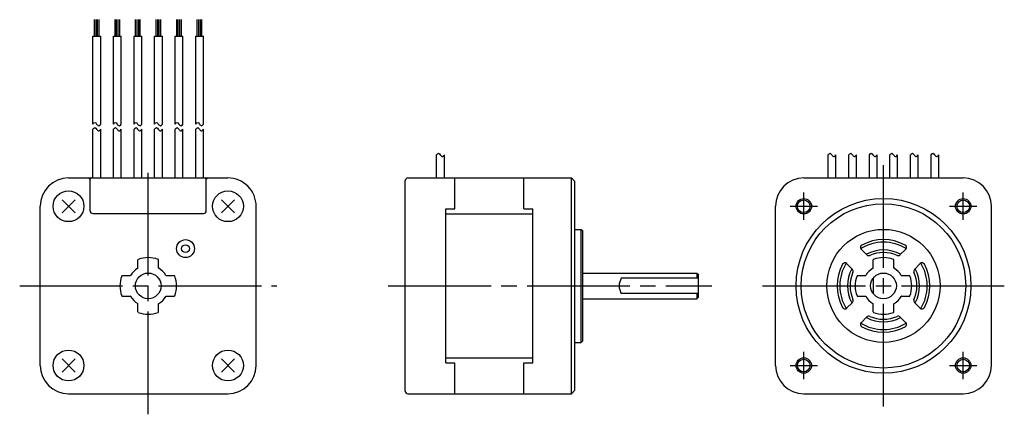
# Model space of a CAD drawing. Extents: x -168 to 23, y -25 to 52.
import ezdxf

# ---------------------------------------------------------------- set-up
doc = ezdxf.new("R2010")
doc.units = 0
doc.header["$MEASUREMENT"] = 0
doc.header["$PDSIZE"] = -0.5
doc.linetypes.add('CENTER', pattern=[27, 20, -2, 3, -2])
doc.layers.get('0').update_dxf_attribs({"linetype": 'CONTINUOUS'})

# ---------------------------------------------------------------- blocks, each defined once
blk = doc.blocks.new('A$C64474F6D')
at = {"ltscale": 0.75}
for p, q in [((-153.45, 48.61), (-153.45, 51.82)), ((-153.15, 48.61), (-153.15, 51.82)), ((-152.85, 48.61), (-152.85, 51.82)), ((-152.55, 48.61), (-152.55, 51.82)), ((-149.45, 48.61), (-149.45, 51.82)), ((-149.15, 48.61), (-149.15, 51.82)), ((-148.85, 48.61), (-148.85, 51.82)), ((-148.55, 48.61), (-148.55, 51.82)), ((-145.45, 48.61), (-145.45, 51.82)), ((-145.15, 48.61), (-145.15, 51.82)), ((-144.85, 48.61), (-144.85, 51.82)), ((-144.55, 48.61), (-144.55, 51.82)), ((-141.45, 48.61), (-141.45, 51.82)), ((-141.15, 48.61), (-141.15, 51.82)), ((-140.85, 48.61), (-140.85, 51.82)), ((-140.55, 48.61), (-140.55, 51.82)), ((-137.45, 48.61), (-137.45, 51.82)), ((-137.15, 48.61), (-137.15, 51.82)), ((-136.85, 48.61), (-136.85, 51.82)), ((-136.55, 48.61), (-136.55, 51.82)), ((-133.45, 48.61), (-133.45, 51.82)), ((-133.15, 48.61), (-133.15, 51.82)), ((-132.85, 48.61), (-132.85, 51.82)), ((-132.55, 48.61), (-132.55, 51.82)), ((-153.75, 31.5), (-153.75, 48.61)), ((-153.75, 48.61), (-152.24, 48.61)), ((-152.24, 31.5), (-152.24, 48.61)), ((-149.75, 31.5), (-149.75, 48.61)), ((-149.75, 48.61), (-148.24, 48.61)), ((-148.24, 31.5), (-148.24, 48.61)), ((-145.75, 31.5), (-145.75, 48.61)), ((-145.75, 48.61), (-144.24, 48.61)), ((-144.24, 31.5), (-144.24, 48.61)), ((-141.75, 31.5), (-141.75, 48.61)), ((-141.75, 48.61), (-140.24, 48.61)), ((-140.24, 31.5), (-140.24, 48.61)), ((-137.75, 31.5), (-137.75, 48.61)), ((-137.75, 48.61), (-136.24, 48.61)), ((-136.24, 31.5), (-136.24, 48.61)), ((-133.75, 31.5), (-133.75, 48.61)), ((-133.75, 48.61), (-132.24, 48.61)), ((-132.24, 31.5), (-132.24, 48.61))]:
    blk.add_line(p, q, dxfattribs=at)
for p, q in [((-153.75, 21), (-153.75, 30.5)), ((-152.24, 21), (-152.24, 30.5)), ((-149.75, 21), (-149.75, 30.5)), ((-148.24, 21), (-148.24, 30.5)), ((-145.75, 21), (-145.75, 30.5)), ((-144.24, 21), (-144.24, 30.5)), ((-141.75, 21), (-141.75, 30.5)), ((-140.24, 21), (-140.24, 30.5)), ((-137.75, 21), (-137.75, 30.5)), ((-136.24, 21), (-136.24, 30.5)), ((-133.75, 21), (-133.75, 30.5)), ((-132.24, 21), (-132.24, 30.5)), ((-86.91, 21), (-86.91, 25.5)), ((-85.4, 21), (-85.4, 25.5)), ((-10.75, 21), (-10.75, 25.5)), ((-9.25, 21), (-9.25, 25.5)), ((-6.75, 21), (-6.75, 25.5)), ((-5.25, 21), (-5.25, 25.5)), ((-2.75, 21), (-2.75, 25.5)), ((-1.25, 21), (-1.25, 25.5)), ((1.25, 21), (1.25, 25.5)), ((2.75, 21), (2.75, 25.5)), ((5.25, 21), (5.25, 25.5)), ((6.75, 21), (6.75, 25.5)), ((9.25, 21), (9.25, 25.5)), ((10.75, 21), (10.75, 25.5)), ((-158.5, 21), (-127.5, 21)), ((-93, -20.5), (-93, 20.5)), ((-92.5, 21), (-60.7, 21)), ((-83.35, 15), (-83.35, 21)), ((-69.95, 15), (-69.95, 21)), ((-60.7, 0), (-60.7, 21)), ((-60.7, 21), (-60, 20.3)), ((-60, 0), (-60, 20.3)), ((-15.5, 21), (15.5, 21)), ((-164, -15.5), (-164, 15.5)), ((-159.77, 16.77), (-157.23, 14.23)), ((-159.77, 14.23), (-157.23, 16.77)), ((-126.23, 16.77), (-128.77, 14.23)), ((-128.77, 16.77), (-126.23, 14.23)), ((-122, -15.5), (-122, 15.5)), ((-21, -15.5), (-21, 15.5)), ((21, -15.5), (21, 15.5)), ((-85.1, 15), (-83.35, 15)), ((-85.1, -15), (-85.1, 15)), ((-85.1, 14), (-68.2, 14)), ((-69.95, 15), (-68.2, 15)), ((-68.2, -15), (-68.2, 15)), ((-60, 11), (-58.8, 11)), ((-58.8, 0), (-58.8, 11)), ((-58.8, 11), (-58.5, 10.7)), ((-58.5, 0), (-58.5, 10.7)), ((2, 8.64), (2, 8.65)), ((-4.7, 7.53), (-4.7, 7.52)), ((-4.33, 7.16), (-3.21, 6.04)), ((3.21, 6.04), (4.33, 7.16)), ((-7.16, 4.33), (-6.04, 3.21)), ((-2, 3.52), (-2, 5.05)), ((2, 3.52), (2, 5.05)), ((6.04, 3.21), (7.16, 4.33)), ((7.52, 4.7), (7.53, 4.7)), ((-58.5, 2.5), (-36.3, 2.5)), ((-36.3, 2.5), (-36, 2.2)), ((-36, -2.2), (-36, 2.2)), ((-5.05, 2), (-3.52, 2)), ((3.52, 2), (5.05, 2)), ((-60.7, -21), (-60.7, 0)), ((-60, -20.3), (-60, 0)), ((-58.8, -11), (-58.8, 0)), ((-58.5, -10.7), (-58.5, 0)), ((-36, 1.5), (-51, 1.5)), ((-2, 1.5), (-2, -1.5)), ((-36, -1.5), (-51, -1.5)), ((-58.5, -2.5), (-36.3, -2.5)), ((-36.3, -2.5), (-36, -2.2)), ((-7.16, -4.33), (-6.04, -3.21)), ((-5.05, -2), (-3.52, -2)), ((-2, -5.05), (-2, -3.52)), ((2, -5.05), (2, -3.52)), ((3.52, -2), (5.05, -2)), ((6.04, -3.21), (7.16, -4.33)), ((-7.53, -4.7), (-7.52, -4.7)), ((-4.33, -7.16), (-3.21, -6.04)), ((3.21, -6.04), (4.33, -7.16)), ((4.7, -7.52), (4.7, -7.53)), ((-60, -11), (-58.8, -11)), ((-58.8, -11), (-58.5, -10.7)), ((-159.77, -16.77), (-157.23, -14.23)), ((-157.23, -16.77), (-159.77, -14.23)), ((-126.23, -16.77), (-128.77, -14.23)), ((-126.23, -14.23), (-128.77, -16.77)), ((-85.1, -14), (-68.2, -14)), ((-85.1, -15), (-83.35, -15)), ((-83.35, -21), (-83.35, -15)), ((-69.95, -15), (-68.2, -15)), ((-69.95, -21), (-69.95, -15)), ((-158.5, -21), (-127.5, -21)), ((-92.5, -21), (-60.7, -21)), ((-60.7, -21), (-60, -20.3)), ((-15.5, -21), (15.5, -21))]:
    blk.add_line(p, q)
at = {"linetype": 'CENTER'}
for p, q in [((-143, -25), (-143, 23.5)), ((0, -23.5), (0, 23.5)), ((-15.5, 12.84), (-15.5, 18.16)), ((15.5, 12.84), (15.5, 18.16)), ((-18.16, 15.5), (-12.84, 15.5)), ((12.84, 15.5), (18.16, 15.5)), ((-23.5, 0), (23.5, 0)), ((-168, 0), (-118, 0)), ((-96.33, 0), (-33.36, 0)), ((-15.5, -18.16), (-15.5, -12.84)), ((15.5, -18.16), (15.5, -12.84)), ((-18.16, -15.5), (-12.84, -15.5)), ((12.84, -15.5), (18.16, -15.5))]:
    blk.add_line(p, q, dxfattribs=at)
at = {"ltscale": 0.777664}
for p, q in [((-154.6, 21), (-154.3, 20.7)), ((-154.3, 14.6), (-154.3, 20.8)), ((-131.7, 20.7), (-131.4, 21)), ((-131.7, 14.6), (-131.7, 20.8)), ((-153.8, 14.1), (-132.2, 14.1)), ((-145, 3.52), (-145, 5.05)), ((-141, 3.52), (-141, 5.05)), ((-148.05, 2), (-146.52, 2)), ((-139.48, 2), (-137.94, 2)), ((-148.05, -2), (-146.52, -2)), ((-145, -5.05), (-145, -3.52)), ((-141, -5.05), (-141, -3.52)), ((-139.48, -2), (-137.94, -2))]:
    blk.add_line(p, q, dxfattribs=at)
at = {"ltscale": 0.875}
for p, q in [((-36.3, 2.5), (-36.3, 1.5)), ((-36.3, -1.5), (-36.3, -2.5))]:
    blk.add_line(p, q, dxfattribs=at)
for centre, radius in [((-158.5, 15.5), 3), ((-127.5, 15.5), 3), ((0, 0), 17), ((-15.5, 15.5), 1.5), ((-15.5, 15.5), 1.23), ((0, 0), 16), ((15.5, 15.5), 1.5), ((15.5, 15.5), 1.23), ((-135.75, 7.25), 1.75), ((-135.75, 7.25), 0.75), ((-143, 0), 2.5), ((0, 0), 2.5), ((-158.5, -15.5), 3), ((-127.5, -15.5), 3), ((-15.5, -15.5), 1.5), ((-15.5, -15.5), 1.23), ((15.5, -15.5), 1.5), ((15.5, -15.5), 1.23)]:
    blk.add_circle(centre, radius)
at = {"ltscale": 0.902756}
blk.add_circle((0, 0), 11, dxfattribs=at)
at = {"ltscale": 0.777664}
blk.add_circle((0, 0), 2.5, dxfattribs=at)
for centre, radius, start, end in [((-158.5, 15.5), 5.5, 90, 179.9999), ((-127.5, 15.5), 5.5, 359.9998, 90), ((-92.5, 20.5), 0.5, 90, 179.9999), ((-15.5, 15.5), 5.5, 90, 179.9999), ((15.5, 15.5), 5.5, 0, 90), ((-3.98, 7.51), 0.5, 117.8953, 225.0002), ((0, 0), 8.5, 58.6089, 121.391), ((0, 0), 9, 62.1046, 117.8954), ((3.98, 7.51), 0.5, 314.9995, 62.1047), ((0, 0), 7, 61.6014, 118.3985), ((-2.86, 6.39), 0.5, 224.9999, 294.0749), ((0, 0), 6.5, 65.9247, 114.0751), ((2.86, 6.39), 0.5, 245.9248, 315), ((0, 0), 9, 152.1046, 207.8954), ((0, 0), 8.5, 148.6088, 211.391), ((-7.51, 3.98), 0.5, 44.9997, 152.1047), ((-1.9, 5.05), 0.1, 110.6009, 180.0006), ((0, 0), 5.5, 69.3994, 110.6007), ((1.9, 5.05), 0.1, 359.9993, 69.3991), ((7.51, 3.98), 0.5, 27.8953, 135.0003), ((0, 0), 8.5, 328.6086, 31.391), ((0, 0), 9, 332.1045, 27.8954), ((0, 0), 7, 151.6014, 208.3985), ((0, 0), 6.5, 155.9247, 204.0751), ((-6.39, 2.86), 0.5, 335.9248, 45), ((0, 0), 5.5, 159.3993, 200.6006), ((-5.05, 1.9), 0.1, 89.9994, 159.3991), ((-3.52, 2.1), 0.1, 270.0005, 329.1895), ((0, 0), 4, 120.8092, 149.1894), ((-2.1, 3.52), 0.1, 300.8088, 359.9995), ((2.1, 3.52), 0.1, 180.0007, 239.1892), ((0, 0), 4, 30.8096, 59.1888), ((3.52, 2.1), 0.1, 210.8097, 270), ((5.05, 1.9), 0.1, 20.6006, 90), ((0, 0), 5.5, 339.3992, 20.6006), ((6.39, 2.86), 0.5, 134.9999, 204.0751), ((0, 0), 6.5, 335.9246, 24.0751), ((0, 0), 7, 331.6013, 28.3985), ((-48.4, 0), 3, 150, 210), ((-6.39, -2.86), 0.5, 314.9998, 24.0751), ((-5.05, -1.9), 0.1, 200.6009, 270.0005), ((-3.52, -2.1), 0.1, 30.8094, 89.9994), ((0, 0), 4, 210.8096, 239.1898), ((-2.1, -3.52), 0.1, 0.0006, 59.1901), ((2.1, -3.52), 0.1, 120.8099, 179.9994), ((0, 0), 4, 300.8101, 329.1892), ((3.52, -2.1), 0.1, 90, 149.1894), ((5.05, -1.9), 0.1, 270, 339.3992), ((6.39, -2.86), 0.5, 155.9249, 225), ((-7.51, -3.98), 0.5, 207.8953, 315.0002), ((-1.9, -5.05), 0.1, 179.9994, 249.3992), ((-1.9, -5.05), 0.1, 179.9994, 249.3992), ((0, 0), 5.5, 249.3993, 290.6006), ((1.9, -5.05), 0.1, 290.6008, 0.0006), ((1.9, -5.05), 0.1, 290.6008, 0.0006), ((7.51, -3.98), 0.5, 224.9997, 332.1045), ((-3.98, -7.51), 0.5, 134.9997, 242.1047), ((0, 0), 8.5, 238.6088, 301.3909), ((0, 0), 7, 241.6014, 298.3984), ((-2.86, -6.39), 0.5, 65.9249, 135), ((0, 0), 6.5, 245.9247, 294.0749), ((2.86, -6.39), 0.5, 44.9999, 114.0751), ((3.98, -7.51), 0.5, 297.8953, 45.0002), ((0, 0), 9, 242.1046, 297.8953), ((-158.5, -15.5), 5.5, 179.9999, 269.9998), ((-127.5, -15.5), 5.5, 270, 0), ((-15.5, -15.5), 5.5, 179.9999, 269.9998), ((15.5, -15.5), 5.5, 270, 0), ((-92.5, -20.5), 0.5, 179.9999, 270)]:
    blk.add_arc(centre, radius, start, end)
for centre, radius, start, end in [((-154.1, 20.8), 0.2, 90, 180), ((-131.9, 20.8), 0.2, 0, 90), ((-153.8, 14.6), 0.5, 180, 270), ((-132.2, 14.6), 0.5, 270, 0)]:
    blk.add_arc(centre, radius, start, end, dxfattribs=at)
at = {"ltscale": 0.75}
for centre, radius, start, end in [((-144.9, 5.05), 0.1, 110.6006, 180), ((-143, 0), 5.5, 69.3994, 110.6006), ((-141.1, 5.05), 0.1, 0, 69.3994), ((-143, 0), 5.5, 159.3994, 200.6006), ((-148.05, 1.9), 0.1, 90, 159.3994), ((-146.52, 2.1), 0.1, 270, 329.1898), ((-143, 0), 4, 120.8102, 149.1898), ((-145.1, 3.52), 0.1, 300.8102, 0), ((-140.9, 3.52), 0.1, 180, 239.1898), ((-143, 0), 4, 30.8102, 59.1898), ((-139.48, 2.1), 0.1, 210.8102, 270), ((-137.94, 1.9), 0.1, 20.6006, 90), ((-143, 0), 5.5, 339.3994, 20.6006), ((-148.05, -1.9), 0.1, 200.6006, 270), ((-146.52, -2.1), 0.1, 30.8102, 90), ((-143, 0), 4, 210.8102, 239.1898), ((-145.1, -3.52), 0.1, 0, 59.1898), ((-140.9, -3.52), 0.1, 120.8102, 180), ((-143, 0), 4, 300.8102, 329.1898), ((-139.48, -2.1), 0.1, 90, 149.1898), ((-137.94, -1.9), 0.1, 270, 339.3994), ((-144.9, -5.05), 0.1, 180, 249.3994), ((-143, 0), 5.5, 249.3994, 290.6006), ((-141.1, -5.05), 0.1, 290.6006, 0)]:
    blk.add_arc(centre, radius, start, end, dxfattribs=at)
for points in [[(-153.75, 31.5), (-153.62, 31.66), (-153.38, 31.98), (-153.05, 31.45), (-152.61, 31.02), (-152.36, 31.35), (-152.24, 31.5)], [(-153.75, 30.5), (-153.62, 30.66), (-153.38, 30.98), (-153.05, 30.45), (-152.61, 30.02), (-152.36, 30.35), (-152.24, 30.5)], [(-149.75, 31.5), (-149.62, 31.66), (-149.38, 31.98), (-149.05, 31.45), (-148.61, 31.02), (-148.36, 31.35), (-148.24, 31.5)], [(-149.75, 30.5), (-149.62, 30.66), (-149.38, 30.98), (-149.05, 30.45), (-148.61, 30.02), (-148.36, 30.35), (-148.24, 30.5)], [(-145.75, 31.5), (-145.62, 31.66), (-145.38, 31.98), (-145.05, 31.45), (-144.61, 31.02), (-144.36, 31.35), (-144.24, 31.5)], [(-145.75, 30.5), (-145.62, 30.66), (-145.38, 30.98), (-145.05, 30.45), (-144.61, 30.02), (-144.36, 30.35), (-144.24, 30.5)], [(-141.75, 31.5), (-141.62, 31.66), (-141.38, 31.98), (-141.05, 31.45), (-140.61, 31.02), (-140.36, 31.35), (-140.24, 31.5)], [(-141.75, 30.5), (-141.62, 30.66), (-141.38, 30.98), (-141.05, 30.45), (-140.61, 30.02), (-140.36, 30.35), (-140.24, 30.5)], [(-137.75, 31.5), (-137.62, 31.66), (-137.38, 31.98), (-137.05, 31.45), (-136.61, 31.02), (-136.36, 31.35), (-136.24, 31.5)], [(-137.75, 30.5), (-137.62, 30.66), (-137.38, 30.98), (-137.05, 30.45), (-136.61, 30.02), (-136.36, 30.35), (-136.24, 30.5)], [(-133.75, 31.5), (-133.62, 31.66), (-133.38, 31.98), (-133.05, 31.45), (-132.61, 31.02), (-132.36, 31.35), (-132.24, 31.5)], [(-133.75, 30.5), (-133.62, 30.66), (-133.38, 30.98), (-133.05, 30.45), (-132.61, 30.02), (-132.36, 30.35), (-132.24, 30.5)], [(-86.91, 25.5), (-86.78, 25.66), (-86.53, 25.98), (-86.21, 25.45), (-85.76, 25.02), (-85.51, 25.35), (-85.4, 25.5)], [(-10.75, 25.5), (-10.63, 25.66), (-10.38, 25.98), (-10.05, 25.45), (-9.61, 25.02), (-9.36, 25.35), (-9.25, 25.5)], [(-6.75, 25.5), (-6.63, 25.66), (-6.38, 25.98), (-6.05, 25.45), (-5.61, 25.02), (-5.36, 25.35), (-5.25, 25.5)], [(-2.75, 25.5), (-2.63, 25.66), (-2.38, 25.98), (-2.05, 25.45), (-1.61, 25.02), (-1.36, 25.35), (-1.25, 25.5)], [(1.25, 25.5), (1.37, 25.66), (1.62, 25.98), (1.95, 25.45), (2.39, 25.02), (2.64, 25.35), (2.75, 25.5)], [(5.25, 25.5), (5.37, 25.66), (5.62, 25.98), (5.95, 25.45), (6.39, 25.02), (6.64, 25.35), (6.75, 25.5)], [(9.25, 25.5), (9.37, 25.66), (9.62, 25.98), (9.95, 25.45), (10.39, 25.02), (10.64, 25.35), (10.75, 25.5)]]:
    blk.add_open_spline(points, degree=3, knots=[0, 0, 0, 0, 0.493894, 0.944099, 1.49925, 1.97914, 1.97914, 1.97914, 1.97914])
for p in [(-158.5, 15.5), (-127.5, 15.5), (-158.5, -15.5), (-127.5, -15.5)]:
    blk.add_point(p)

msp = doc.modelspace()

# ---------------------------------------------------------------- block references
msp.add_blockref('A$C64474F6D', (0, 0))

doc.saveas('drawing.dxf')
